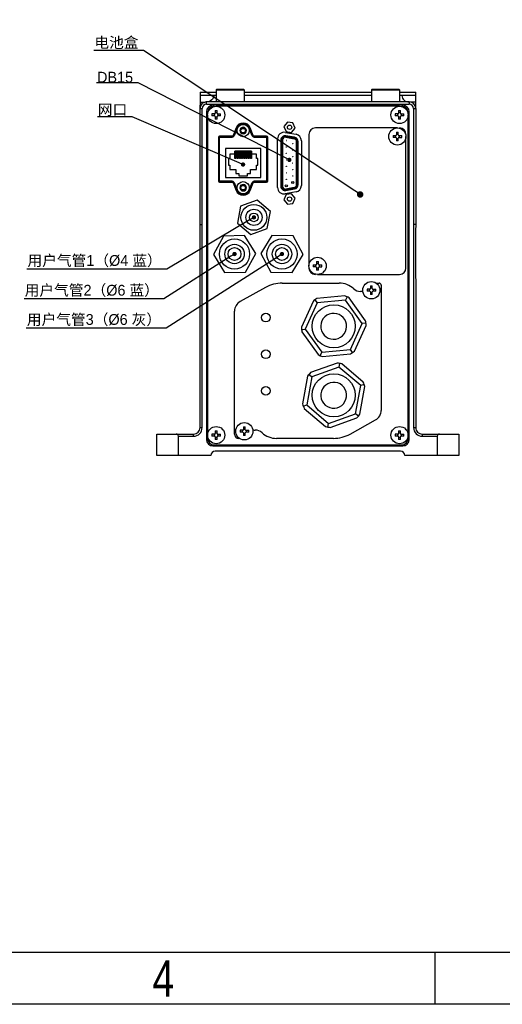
# Model space of a CAD drawing. Header units: millimetres. Extents: x 4086 to 8318, y 123 to 1549.
# Tile 20 of 56: x 7118 to 7341, y 123 to 580. Entities that reach past the tile are written whole.
import ezdxf
from ezdxf import colors
from ezdxf.entities.mleader import LeaderData, LeaderLine
from ezdxf.enums import TextEntityAlignment as Align
from ezdxf.math import Vec2, Vec3

# ---------------------------------------------------------------- set-up
doc = ezdxf.new("R2010")
doc.units = ezdxf.units.MM
doc.styles.get("Standard").update_dxf_attribs({"font": 'SourceHanSansCN-Normal.ttf'})
doc.dimstyles.get("Standard").update_dxf_attribs({"dimscale": 6, "dimtxt": 5, "dimasz": 3, "dimexe": 0.18, "dimexo": 0.0625, "dimgap": 0.8, "dimtad": 1, "dimtoh": 1, "dimdec": 1, "dimlfac": 2, "dimzin": 0, "dimdsep": 46, "dimtxsty": 'Standard', "dimcen": 0.09, "dimclrd": 256, "dimclre": 256, "dimclrt": 256, "dimadec": 0, "dimazin": 2, "dimtfac": 1, "dimtdec": 1, "dimtofl": 0, "dimtmove": 0, "dimatfit": 3, "dimfxl": 1, "dimtolj": 1, "dimtzin": 0, "dimarcsym": 0})

# ---------------------------------------------------------------- blocks, each defined once
blk = doc.blocks.new('3')
at = {"color": 2}
blk.add_line((7310.12, 123.22), (7310.12, 147.22), dxfattribs=at)
for points in [[(6302.12, 123.22), (6302.12, 1548.82), (8318.12, 1548.82), (8318.12, 123.22)], [(6422.12, 147.22), (6422.12, 1524.82), (8294.12, 1524.82), (8294.12, 147.22)]]:
    blk.add_lwpolyline(points, close=True, dxfattribs=at)
at = {"color": 2, "width": 0.8}
blk.add_text('4', height=16.8, dxfattribs=at).set_placement((7184.12, 135.22), align=Align.MIDDLE_CENTER)
for tag, height, p in [('整机外形图', 19.2, (7909.61, 256.24)), ('当前页', 12, (8078.12, 207.22)), ('总页数', 12, (8222.12, 207.22))]:
    blk.add_attdef(tag, text='', height=height, dxfattribs=at).set_placement(p, align=Align.MIDDLE)
at = {"color": 7, "width": 0.8}
for tag, height, p in [('编号', 19.2, (8153.31, 252.27)), ('比例', 12, (7958.12, 171.22))]:
    blk.add_attdef(tag, text='', height=height, dxfattribs=at).set_placement(p, align=Align.MIDDLE)
blk = doc.blocks.new('_Dot')
at = {"color": 0, "linetype": 'ByBlock', "lineweight": -2}
blk.add_line((-0.5, 0), (-1, 0), dxfattribs=at)
at = {"color": 0, "linetype": 'ByBlock', "const_width": 0.5}
blk.add_lwpolyline([(-0.25, 0, 1), (0.25, 0, 1)], format="xyb", close=True, dxfattribs=at)
blk = doc.blocks.new('*D746')
at = {"lineweight": -2}
for p, q in [((6905.43, 414.12), (6905.43, 376.61)), ((6937.43, 414.12), (6937.43, 376.61)), ((6911.43, 377.69), (6931.43, 377.69)), ((6937.43, 377.69), (7019.28, 377.69))]:
    blk.add_line(p, q, dxfattribs=at)
for points in [[(6911.43, 378.69), (6911.43, 376.69), (6905.43, 377.69)], [(6931.43, 376.69), (6931.43, 378.69), (6937.43, 377.69)]]:
    blk.add_solid(points)
at = {"layer": 'Defpoints', "color": 0}
for p in [(6905.43, 414.5), (6937.43, 414.5), (6937.43, 377.69)]:
    blk.add_point(p, dxfattribs=at)
at = {"insert": (6992.06, 387.85), "char_height": 30, "attachment_point": 5}
blk.add_mtext('\\A1;\\A1;{\\H0.2x;%%C16\\H2.8x;{\\H0.25x;\\S-0.01^ -0.03;}\\H0.357143x;轴径}', dxfattribs=at)

msp = doc.modelspace()

# ---------------------------------------------------------------- linework, layer by layer
at = {"color": 7, "linetype": 'Continuous'}
for p, q in [((7201.1836, 546.1668), (7208.6211, 546.1668)), ((7208.6211, 544.6668), (7201.1836, 544.6668)), ((7201.1837, 546.1668), (7201.1837, 544.6668)), ((7208.6211, 547.3668), (7208.9211, 547.6668)), ((7208.6211, 547.3668), (7221.6211, 547.3668)), ((7208.6211, 547.3668), (7208.6211, 541.6668)), ((7208.9211, 547.6668), (7221.3211, 547.6668)), ((7221.6211, 547.3668), (7221.3211, 547.6668)), ((7221.6211, 547.3668), (7221.6211, 541.6668)), ((7221.6211, 546.1668), (7280.6211, 546.1668)), ((7280.6211, 544.6668), (7221.6211, 544.6668)), ((7280.6211, 547.3668), (7280.9211, 547.6668)), ((7280.6211, 547.3668), (7293.6211, 547.3668)), ((7280.6211, 547.3668), (7280.6211, 541.6668)), ((7280.9211, 547.6668), (7293.3211, 547.6668)), ((7293.6211, 547.3668), (7293.3211, 547.6668)), ((7293.6211, 547.3668), (7293.6211, 541.6668)), ((7293.6211, 546.1668), (7301.1191, 546.1668)), ((7301.1211, 544.6668), (7293.6211, 544.6668)), ((7301.1215, 541.7346), (7301.1211, 546.1668)), ((7201.1005, 539.28), (7201.0978, 538.6669)), ((7201.1193, 541.458), (7201.1005, 539.28)), ((7201.1214, 542.1668), (7201.1193, 541.4581)), ((7201.1212, 542.1668), (7201.1683, 542.1668)), ((7201.1434, 539.1934), (7201.1374, 539.1411)), ((7201.1498, 539.2461), (7201.1434, 539.1934)), ((7201.154, 539.2797), (7201.1528, 539.2701)), ((7201.1571, 539.3048), (7201.1566, 539.3002)), ((7298.1216, 541.6668), (7204.1206, 541.6668)), ((7204.1211, 540.6668), (7204.1211, 541.6668)), ((7204.1211, 540.6668), (7298.1211, 540.6668)), ((7295.1211, 540.1668), (7207.1211, 540.1668)), ((7293.6211, 539.6668), (7208.6211, 539.6668)), ((7298.1211, 541.6668), (7298.1211, 540.6668)), ((7301.0852, 539.3035), (7301.0847, 539.3078)), ((7301.144, 538.8852), (7301.1215, 541.7346)), ((7301.1444, 538.6669), (7301.144, 538.8852)), ((7201.1211, 538.6668), (7202.122, 538.6668)), ((7201.1211, 484.9071), (7201.1211, 538.6668)), ((7202.1216, 484.9152), (7202.122, 538.6714)), ((7204.1211, 537.1668), (7204.1211, 385.1668)), ((7204.6211, 535.6668), (7204.6211, 385.6668)), ((7207.8811, 536.1068), (7206.6136, 536.1068)), ((7207.8811, 535.2268), (7206.6136, 535.2268)), ((7207.6739, 536.1068), (7207.6739, 535.2268)), ((7208.1811, 537.6743), (7208.1811, 536.4068)), ((7209.0611, 536.6139), (7208.1811, 536.6139)), ((7208.1811, 534.9268), (7208.1811, 533.6593)), ((7208.1811, 534.7196), (7209.0611, 534.7196)), ((7209.0611, 536.4068), (7209.0611, 537.6743)), ((7209.0611, 533.6593), (7209.0611, 534.9268)), ((7209.3611, 536.1068), (7210.6286, 536.1068)), ((7210.6286, 535.2268), (7209.3611, 535.2268)), ((7209.5682, 535.2268), (7209.5682, 536.1068)), ((7292.8811, 536.1068), (7291.6136, 536.1068)), ((7292.8811, 535.2268), (7291.6136, 535.2268)), ((7292.6739, 536.1068), (7292.6739, 535.2268)), ((7293.1811, 537.6743), (7293.1811, 536.4068)), ((7294.0611, 536.6139), (7293.1811, 536.6139)), ((7293.1811, 534.9268), (7293.1811, 533.6593)), ((7293.1811, 534.7196), (7294.0611, 534.7196)), ((7294.0611, 536.4068), (7294.0611, 537.6743)), ((7294.0611, 533.6593), (7294.0611, 534.9268)), ((7294.3611, 536.1068), (7295.6286, 536.1068)), ((7295.6286, 535.2268), (7294.3611, 535.2268)), ((7294.5682, 535.2268), (7294.5682, 536.1068)), ((7297.6211, 385.6668), (7297.6211, 535.6668)), ((7298.1211, 385.1668), (7298.1211, 537.1668)), ((7300.1202, 538.6714), (7300.1206, 484.9152)), ((7300.1202, 538.6668), (7301.1211, 538.6668)), ((7301.1211, 538.6668), (7301.1211, 484.9076)), ((7217.8694, 529.7116), (7216.444, 526.1318)), ((7217.8694, 529.7116), (7218.3339, 529.5266)), ((7223.9083, 529.5266), (7224.3728, 529.7116)), ((7225.7982, 526.1318), (7224.3728, 529.7116)), ((7241.659, 532.3823), (7240.0482, 530.3414)), ((7240.0482, 530.3414), (7241.0103, 527.9259)), ((7244.2319, 532.0077), (7241.659, 532.3823)), ((7245.194, 529.5922), (7244.2319, 532.0077)), ((7209.7211, 525.3168), (7215.9795, 525.3168)), ((7209.7211, 525.3168), (7209.7211, 505.0168)), ((7215.9795, 525.8168), (7210.2211, 525.8168)), ((7210.2211, 504.5168), (7210.2211, 525.8168)), ((7215.9795, 525.8168), (7215.9795, 525.3168)), ((7216.9085, 525.9469), (7216.444, 526.1318)), ((7218.3339, 529.5266), (7216.9085, 525.9469)), ((7219.9664, 528.4168), (7220.5437, 529.4168)), ((7220.5437, 527.4168), (7219.9664, 528.4168)), ((7220.5437, 529.4168), (7221.6984, 529.4168)), ((7221.6984, 527.4168), (7220.5437, 527.4168)), ((7221.6984, 529.4168), (7222.2758, 528.4168)), ((7222.2758, 528.4168), (7221.6984, 527.4168)), ((7225.3337, 525.9469), (7223.9083, 529.5266)), ((7225.7982, 526.1318), (7225.3337, 525.9469)), ((7232.0211, 525.8168), (7226.2627, 525.8168)), ((7226.2627, 525.3168), (7226.2627, 525.8168)), ((7226.2627, 525.3168), (7232.5211, 525.3168)), ((7232.0211, 525.8168), (7232.0211, 504.5168)), ((7232.5211, 505.0168), (7232.5211, 525.3168)), ((7240.642, 527.5658), (7245.642, 526.6841)), ((7240.8452, 525.3169), (7244.8452, 524.6169)), ((7240.8797, 525.5139), (7240.9659, 526.0065)), ((7244.8797, 524.8139), (7240.8797, 525.5139)), ((7244.9659, 525.3065), (7240.9659, 526.0065)), ((7241.0103, 527.9259), (7243.5831, 527.5513)), ((7243.5831, 527.5513), (7245.194, 529.5922)), ((7244.9659, 525.3065), (7244.8797, 524.8139)), ((7251.6211, 526.6668), (7251.6211, 465.6668)), ((7292.6211, 529.6668), (7254.6211, 529.6668)), ((7290.6136, 526.1068), (7291.8811, 526.1068)), ((7291.8811, 525.2268), (7290.6136, 525.2268)), ((7291.6739, 526.1068), (7291.6739, 525.2268)), ((7292.1811, 527.6743), (7292.1811, 526.4068)), ((7293.0611, 526.6139), (7292.1811, 526.6139)), ((7293.0611, 526.4068), (7293.0611, 527.6743)), ((7293.3611, 526.1068), (7294.6286, 526.1068)), ((7293.3611, 525.2268), (7294.6286, 525.2268)), ((7293.5682, 525.2268), (7293.5682, 526.1068)), ((7296.6211, 464.6668), (7296.6211, 525.6668)), ((7237.1211, 502.0222), (7237.1211, 524.6113)), ((7238.6211, 524.0364), (7239.1211, 524.0364)), ((7238.6211, 524.0364), (7238.6211, 502.5972)), ((7239.1211, 502.5972), (7239.1211, 524.0364)), ((7239.3211, 524.0364), (7239.3211, 502.5972)), ((7245.9211, 503.2972), (7245.9211, 523.3364)), ((7246.1211, 523.3364), (7246.6211, 523.3364)), ((7246.1211, 523.3364), (7246.1211, 503.2972)), ((7246.6211, 503.2972), (7246.6211, 523.3364)), ((7248.1211, 523.7297), (7248.1211, 502.904)), ((7292.1811, 524.9268), (7292.1811, 523.6593)), ((7292.1811, 524.7196), (7293.0611, 524.7196)), ((7293.0611, 523.6593), (7293.0611, 524.9268)), ((7229.3211, 520.1168), (7212.9211, 520.1168)), ((7212.9211, 520.1168), (7212.9211, 506.7168)), ((7217.2211, 517.4168), (7214.9211, 517.4168)), ((7214.9211, 517.4168), (7214.9211, 515.5168)), ((7225.0211, 518.8168), (7217.2211, 518.8168)), ((7217.2211, 518.8168), (7217.2211, 517.4168)), ((7217.3211, 515.4987), (7217.3211, 518.8168)), ((7217.7811, 518.0168), (7217.3211, 518.0168)), ((7217.7811, 518.8168), (7217.7811, 515.4987)), ((7218.3411, 515.4987), (7218.3411, 518.8168)), ((7218.8011, 518.0168), (7218.3411, 518.0168)), ((7218.8011, 518.8168), (7218.8011, 515.4987)), ((7219.3611, 515.4987), (7219.3611, 518.8168)), ((7219.8211, 518.3353), (7219.3611, 518.3353)), ((7219.3611, 517.8822), (7219.8211, 517.8822)), ((7219.8211, 518.8168), (7219.8211, 515.4987)), ((7220.3811, 515.4987), (7220.3811, 518.8168)), ((7220.8411, 518.3353), (7220.3811, 518.3353)), ((7220.3811, 517.8822), (7220.8411, 517.8822)), ((7220.8411, 518.8168), (7220.8411, 515.4987)), ((7221.4011, 515.4987), (7221.4011, 518.8168)), ((7221.8611, 518.3353), (7221.4011, 518.3353)), ((7221.4011, 517.8822), (7221.8611, 517.8822)), ((7221.8611, 518.8168), (7221.8611, 515.4987)), ((7222.4211, 515.4987), (7222.4211, 518.8168)), ((7222.8811, 518.3353), (7222.4211, 518.3353)), ((7222.4211, 517.8822), (7222.8811, 517.8822)), ((7222.8811, 518.8168), (7222.8811, 515.4987)), ((7223.4411, 515.4987), (7223.4411, 518.8168)), ((7223.9011, 518.3353), (7223.4411, 518.3353)), ((7223.4411, 517.8822), (7223.9011, 517.8822)), ((7223.9011, 518.8168), (7223.9011, 515.4987)), ((7224.4611, 515.4987), (7224.4611, 518.8168)), ((7224.9211, 518.3353), (7224.4611, 518.3353)), ((7224.4611, 517.8822), (7224.9211, 517.8822)), ((7224.9211, 518.8168), (7224.9211, 515.4987)), ((7225.0211, 517.4168), (7225.0211, 518.8168)), ((7227.3211, 517.4168), (7225.0211, 517.4168)), ((7227.3211, 515.5168), (7227.3211, 517.4168)), ((7229.3211, 506.7168), (7229.3211, 520.1168)), ((7214.9211, 515.5168), (7214.3211, 515.5168)), ((7214.3211, 515.5168), (7214.3211, 512.4168)), ((7214.3211, 512.4168), (7214.9211, 512.4168)), ((7214.9211, 512.4168), (7214.9211, 510.3168)), ((7217.7811, 515.4987), (7217.3211, 515.4987)), ((7218.8011, 515.4987), (7218.3411, 515.4987)), ((7219.8211, 515.4987), (7219.3611, 515.4987)), ((7220.8411, 515.4987), (7220.3811, 515.4987)), ((7221.8611, 515.4987), (7221.4011, 515.4987)), ((7222.8811, 515.4987), (7222.4211, 515.4987)), ((7223.9011, 515.4987), (7223.4411, 515.4987)), ((7224.9211, 515.4987), (7224.4611, 515.4987)), ((7227.9211, 515.5168), (7227.3211, 515.5168)), ((7227.3211, 512.4168), (7227.9211, 512.4168)), ((7227.3211, 510.3168), (7227.3211, 512.4168)), ((7227.9211, 512.4168), (7227.9211, 515.5168)), ((7214.9211, 510.3168), (7217.6711, 510.3168)), ((7217.6711, 510.3168), (7217.6711, 508.5168)), ((7217.6711, 508.5168), (7219.1211, 508.5168)), ((7219.1211, 508.5168), (7219.1211, 507.4168)), ((7219.1211, 507.4168), (7223.1211, 507.4168)), ((7223.1211, 508.5168), (7224.5711, 508.5168)), ((7223.1211, 507.4168), (7223.1211, 508.5168)), ((7224.5711, 510.3168), (7227.3211, 510.3168)), ((7224.5711, 508.5168), (7224.5711, 510.3168)), ((7215.9795, 505.0168), (7209.7211, 505.0168)), ((7210.2211, 504.5168), (7215.9795, 504.5168)), ((7212.9211, 506.7168), (7229.3211, 506.7168)), ((7215.9795, 505.0168), (7215.9795, 504.5168)), ((7216.444, 504.2018), (7216.9085, 504.3867)), ((7216.444, 504.2018), (7217.8694, 500.622)), ((7216.9085, 504.3867), (7218.3339, 500.807)), ((7219.9664, 501.9168), (7220.5437, 502.9168)), ((7220.5437, 502.9168), (7221.6984, 502.9168)), ((7221.6984, 502.9168), (7222.2758, 501.9168)), ((7223.9083, 500.807), (7225.3337, 504.3867)), ((7224.3728, 500.622), (7225.7982, 504.2018)), ((7225.3337, 504.3867), (7225.7982, 504.2018)), ((7232.5211, 505.0168), (7226.2627, 505.0168)), ((7226.2627, 504.5168), (7226.2627, 505.0168)), ((7226.2627, 504.5168), (7232.0211, 504.5168)), ((7239.1211, 502.5972), (7238.6211, 502.5972)), ((7246.6211, 503.2972), (7246.1211, 503.2972)), ((7218.3339, 500.807), (7217.8694, 500.622)), ((7220.5437, 500.9168), (7219.9664, 501.9168)), ((7221.6984, 500.9168), (7220.5437, 500.9168)), ((7222.2758, 501.9168), (7221.6984, 500.9168)), ((7224.3728, 500.622), (7223.9083, 500.807)), ((7241.0103, 498.7077), (7240.0482, 496.2922)), ((7245.6421, 499.9496), (7240.6421, 499.0678)), ((7244.8452, 502.0166), (7240.8452, 501.3166)), ((7240.8797, 501.1196), (7244.8797, 501.8196)), ((7240.9659, 500.6271), (7240.8797, 501.1196)), ((7240.9659, 500.6271), (7244.9659, 501.3271)), ((7243.5831, 499.0823), (7241.0103, 498.7077)), ((7245.194, 497.0414), (7243.5831, 499.0823)), ((7244.8797, 501.8196), (7244.9659, 501.3271)), ((7219.9515, 493.3888), (7218.5139, 485.4347)), ((7227.5586, 496.1208), (7219.9515, 493.3888)), ((7233.7283, 490.8989), (7227.5586, 496.1208)), ((7240.0482, 496.2922), (7241.659, 494.2513)), ((7241.659, 494.2513), (7244.2319, 494.6259)), ((7244.2319, 494.6259), (7245.194, 497.0414)), ((7232.2907, 482.9448), (7233.7283, 490.8989)), ((7218.5139, 485.4347), (7224.6836, 480.2127)), ((7211.9656, 479.5187), (7207.3104, 470.8779)), ((7221.7763, 479.8075), (7211.9656, 479.5187)), ((7226.9318, 471.4557), (7221.7763, 479.8075)), ((7224.6836, 480.2127), (7232.2907, 482.9448)), ((7234.4362, 479.7915), (7229.3095, 471.4219)), ((7244.2479, 479.5363), (7234.4362, 479.7915)), ((7248.9327, 470.9116), (7244.2479, 479.5363)), ((7207.3104, 470.8779), (7212.4659, 462.526)), ((7222.2766, 462.8149), (7226.9318, 471.4557)), ((7229.3095, 471.4219), (7233.9943, 462.7972)), ((7243.8059, 462.5421), (7248.9327, 470.9116)), ((7253.6136, 466.1068), (7254.8811, 466.1068)), ((7254.6739, 466.1068), (7254.6739, 465.2268)), ((7255.1811, 467.6743), (7255.1811, 466.4068)), ((7256.0611, 466.6139), (7255.1811, 466.6139)), ((7256.0611, 466.4068), (7256.0611, 467.6743)), ((7256.3611, 466.1068), (7257.6286, 466.1068)), ((7256.5682, 465.2268), (7256.5682, 466.1068)), ((7212.4659, 462.526), (7222.2766, 462.8149)), ((7233.9943, 462.7972), (7243.8059, 462.5421)), ((7254.8811, 465.2268), (7253.6136, 465.2268)), ((7255.1811, 464.9268), (7255.1811, 463.6593)), ((7255.1811, 464.7196), (7256.0611, 464.7196)), ((7255.6211, 461.6668), (7293.6211, 461.6668)), ((7256.0611, 463.6593), (7256.0611, 464.9268)), ((7256.3611, 465.2268), (7257.6286, 465.2268)), ((7239.2671, 457.6668), (7265.6108, 457.6668)), ((7282.786, 457.6668), (7284.1211, 457.6668)), ((7285.1211, 456.6668), (7285.1211, 398.6088)), ((7231.4968, 455.6533), (7219.6929, 449.0956)), ((7279.8228, 454.8052), (7278.5554, 454.8052)), ((7279.8228, 453.9252), (7278.5554, 453.9252)), ((7279.6157, 454.8052), (7279.6157, 453.9252)), ((7280.1228, 456.3727), (7280.1228, 455.1052)), ((7281.0028, 455.3123), (7280.1228, 455.3123)), ((7280.1228, 453.6252), (7280.1228, 452.3577)), ((7280.1228, 453.418), (7281.0028, 453.418)), ((7281.0028, 455.1052), (7281.0028, 456.3727)), ((7281.0028, 452.3577), (7281.0028, 453.6252)), ((7281.3028, 454.8052), (7282.5703, 454.8052)), ((7282.5703, 453.9252), (7281.3028, 453.9252)), ((7281.51, 453.9252), (7281.51, 454.8052)), ((7253.5438, 449.2113), (7248.1253, 437.3101)), ((7255.406, 448.4747), (7249.9036, 436.3893)), ((7254.4061, 449.8754), (7255.406, 448.4747)), ((7268.3303, 451.7332), (7255.3143, 450.4751)), ((7268.6234, 449.7522), (7255.406, 448.4747)), ((7269.3365, 451.3185), (7268.6234, 449.7522)), ((7276.3386, 438.9443), (7268.6234, 449.7522)), ((7277.9076, 440.1887), (7270.31, 450.8319)), ((7217.1211, 387.6668), (7217.1211, 444.7248)), ((7270.8362, 426.8589), (7276.3386, 438.9443)), ((7278.0515, 439.1099), (7276.3386, 438.9443)), ((7248.1907, 436.2237), (7249.9036, 436.3893)), ((7248.3346, 435.1449), (7255.9322, 424.5017)), ((7249.9036, 436.3893), (7257.6187, 425.5814)), ((7272.6984, 426.1223), (7278.1169, 438.0235)), ((7256.9057, 424.0151), (7257.6187, 425.5814)), ((7257.6187, 425.5814), (7270.8362, 426.8589)), ((7257.9119, 423.6004), (7270.9279, 424.8585)), ((7271.8361, 425.4582), (7270.8362, 426.8589)), ((7264.7239, 420.5809), (7252.4132, 416.1711)), ((7265.801, 420.4254), (7265.4936, 418.7322)), ((7276.8385, 411.7358), (7266.8641, 420.1923)), ((7265.4936, 418.7322), (7252.9924, 414.2541)), ((7275.6223, 410.1449), (7265.4936, 418.7322)), ((7251.0065, 414.5119), (7248.6701, 401.6456)), ((7252.9924, 414.2541), (7250.6199, 401.1887)), ((7251.6797, 415.367), (7252.9924, 414.2541)), ((7273.2498, 397.0795), (7275.6223, 410.1449)), ((7275.2357, 396.8217), (7277.572, 409.688)), ((7277.2424, 410.7252), (7275.6223, 410.1449)), ((7248.9998, 400.6084), (7250.6199, 401.1887)), ((7249.4037, 399.5978), (7259.3781, 391.1413)), ((7250.6199, 401.1887), (7260.7486, 392.6014)), ((7260.7486, 392.6014), (7273.2498, 397.0795)), ((7261.5183, 390.7527), (7273.829, 395.1625)), ((7270.7454, 387.6803), (7282.5493, 394.238)), ((7274.5625, 395.9666), (7273.2498, 397.0795)), ((7201.1212, 390.6666), (7202.1212, 390.6665)), ((7208.1811, 389.1743), (7208.1811, 387.9068)), ((7209.0611, 387.9068), (7209.0611, 389.1743)), ((7220.9393, 389.4084), (7219.6719, 389.4084)), ((7220.9393, 388.5284), (7219.6719, 388.5284)), ((7220.7322, 389.4084), (7220.7322, 388.5284)), ((7221.2393, 390.9759), (7221.2393, 389.7084)), ((7222.1193, 389.9156), (7221.2393, 389.9156)), ((7221.2393, 388.2284), (7221.2393, 386.9609)), ((7222.1193, 389.7084), (7222.1193, 390.9759)), ((7222.1193, 386.9609), (7222.1193, 388.2284)), ((7222.4193, 389.4084), (7223.6868, 389.4084)), ((7223.6868, 388.5284), (7222.4193, 388.5284)), ((7222.6265, 388.5284), (7222.6265, 389.4084)), ((7260.4411, 390.9081), (7260.7486, 392.6014)), ((7293.1811, 389.1743), (7293.1811, 387.9068)), ((7294.0611, 387.9068), (7294.0611, 389.1743)), ((7300.121, 390.6665), (7301.121, 390.6666)), ((7181.1211, 387.6668), (7198.1218, 387.6668)), ((7181.1211, 377.6668), (7181.1211, 387.6668)), ((7191.1211, 386.6668), (7198.1218, 386.6668)), ((7191.1211, 377.6668), (7191.1211, 386.6668)), ((7198.1212, 386.6668), (7198.1213, 387.6668)), ((7207.8811, 387.6068), (7206.6136, 387.6068)), ((7207.8811, 386.7268), (7206.6136, 386.7268)), ((7207.6739, 387.6068), (7207.6739, 386.7268)), ((7209.0611, 388.1139), (7208.1811, 388.1139)), ((7208.1811, 386.4268), (7208.1811, 385.1593)), ((7208.1811, 386.2196), (7209.0611, 386.2196)), ((7209.0611, 385.1593), (7209.0611, 386.4268)), ((7209.3611, 387.6068), (7210.6286, 387.6068)), ((7210.6286, 386.7268), (7209.3611, 386.7268)), ((7209.5682, 386.7268), (7209.5682, 387.6068)), ((7219.4562, 385.6668), (7219.1211, 385.6668)), ((7221.2393, 388.0213), (7222.1193, 388.0213)), ((7262.9751, 385.6668), (7236.6314, 385.6668)), ((7292.8811, 387.6068), (7291.6136, 387.6068)), ((7292.8811, 386.7268), (7291.6136, 386.7268)), ((7292.6739, 387.6068), (7292.6739, 386.7268)), ((7294.0611, 388.1139), (7293.1811, 388.1139)), ((7293.1811, 386.4268), (7293.1811, 385.1593)), ((7293.1811, 386.2196), (7294.0611, 386.2196)), ((7294.0611, 385.1593), (7294.0611, 386.4268)), ((7294.3611, 387.6068), (7295.6286, 387.6068)), ((7295.6286, 386.7268), (7294.3611, 386.7268)), ((7294.5682, 386.7268), (7294.5682, 387.6068)), ((7304.1201, 387.6668), (7321.1211, 387.6668)), ((7304.1204, 386.6668), (7311.1211, 386.6668)), ((7304.1209, 387.6668), (7304.121, 386.6668)), ((7311.1211, 386.6668), (7311.1211, 377.6668)), ((7321.1211, 387.6668), (7321.1211, 377.6668)), ((7207.1211, 382.1668), (7295.1211, 382.1668)), ((7207.6211, 382.6668), (7294.6211, 382.6668)), ((7294.1211, 379.6668), (7208.1211, 379.6668)), ((7206.1211, 377.6668), (7181.121, 377.6668)), ((7321.1212, 377.6668), (7296.1211, 377.6668))]:
    msp.add_line(p, q, dxfattribs=at)
for points in [[(7201.1374, 539.1411), (7201.1339, 539.1086), (7201.1303, 539.0729), (7201.1266, 539.033), (7201.1227, 538.9872), (7201.1188, 538.9321), (7201.1147, 538.8608), (7201.1106, 538.7387), (7201.1099, 538.6674)], [(7201.158, 539.3122), (7201.1581, 539.3129), (7201.1578, 539.3109)], [(7301.1323, 538.6674), (7301.1304, 538.7887), (7301.125, 538.9065), (7301.1199, 538.9811), (7301.1151, 539.039), (7301.1105, 539.0875), (7301.1061, 539.1298), (7301.102, 539.1665), (7301.0985, 539.1962), (7301.0859, 539.2978)]]:
    msp.add_lwpolyline(points, dxfattribs=at)
for centre, radius in [((7208.6211, 535.6668), 4), ((7293.6211, 535.6668), 4), ((7221.1211, 528.4168), 2.85), ((7242.6211, 529.9668), 1), ((7221.1211, 528.4168), 1.1547), ((7292.6211, 525.6668), 4), ((7241.1211, 523.8168), 0.05), ((7241.1211, 520.8168), 0.05), ((7244.1211, 522.3168), 0.05), ((7241.1211, 517.8168), 0.05), ((7244.1211, 519.3168), 0.05), ((7244.1211, 516.3168), 0.05), ((7241.1211, 514.8168), 0.05), ((7241.1211, 511.8168), 0.05), ((7244.1211, 513.3168), 0.05), ((7241.1211, 508.8168), 0.05), ((7244.1211, 510.3168), 0.05), ((7244.1211, 507.3168), 0.05), ((7221.1211, 501.9168), 2.85), ((7221.1211, 501.9168), 1.1547), ((7241.1211, 502.8168), 0.5), ((7241.1211, 505.8168), 0.05), ((7244.1211, 504.3168), 0.5), ((7226.1211, 488.1668), 6), ((7242.6211, 496.6668), 1), ((7226.1211, 488.1668), 3.75), ((7226.1211, 488.1668), 2), ((7217.1211, 471.1668), 7), ((7217.1211, 471.1668), 4.5), ((7239.1211, 471.1668), 7), ((7239.1211, 471.1668), 4.5), ((7217.1211, 471.1668), 3), ((7239.1211, 471.1668), 3), ((7255.6211, 465.6668), 4), ((7280.5628, 454.3652), 4), ((7263.1211, 437.6668), 10), ((7231.6211, 441.6668), 2), ((7231.6211, 424.6668), 2), ((7263.1211, 405.6668), 10), ((7231.6211, 407.6668), 2), ((7221.6793, 388.9684), 4), ((7208.6211, 387.1668), 4), ((7293.6211, 387.1668), 4)]:
    msp.add_circle(centre, radius, dxfattribs=at)
for centre, radius, start, end in [((7204.1211, 538.6668), 3, 90.006702, 179.999037), ((7204.1211, 538.6668), 2, 89.999017, 179.866814), ((7204.1916, 494.3866), 47.2803, 90.088, 90.348602), ((7207.1211, 537.1668), 3, 90, 180), ((7207.6211, 536.6668), 3, 90, 180), ((7294.6211, 536.6668), 3, 0, 90), ((7295.1211, 537.1668), 3, 0, 90), ((7298.1211, 538.6668), 2, 0.131584, 90.000702), ((7298.1211, 538.6668), 3, 0.001081, 89.993473), ((7219.2964, 535.6672), 12.6904, 178.014771, 181.985122), ((7207.8811, 536.4068), 0.3, 270, 0), ((7207.8811, 534.9268), 0.3, 0, 90), ((7209.3611, 536.4068), 0.3, 180, 270), ((7209.3611, 534.9268), 0.3, 90, 180), ((7197.9458, 535.6672), 12.6904, 0.660949, 1.985229), ((7197.9458, 535.6664), 12.6904, 358.014769, 359.337058), ((7197.9226, 535.6668), 12.7136, 359.336472, 0.661536), ((7304.2964, 535.6672), 12.6904, 178.014771, 181.985122), ((7292.8811, 536.4068), 0.3, 270, 0), ((7292.8811, 534.9268), 0.3, 0, 90), ((7294.3611, 536.4068), 0.3, 180, 270), ((7294.3611, 534.9268), 0.3, 90, 180), ((7282.9458, 535.6672), 12.6904, 0.660949, 1.985229), ((7282.9458, 535.6664), 12.6904, 358.014769, 359.337058), ((7282.9226, 535.6668), 12.7136, 359.336472, 0.661536), ((7221.1211, 528.4168), 3.5, 21.711751, 158.288249), ((7221.1211, 528.4168), 3, 21.711751, 158.288249), ((7221.1211, 528.4168), 1.5, 180, 176.791621), ((7210.2211, 525.3168), 0.5, 90, 180), ((7215.9795, 526.3168), 0.5, 270, 338.288249), ((7215.9795, 526.3168), 1, 270, 338.288249), ((7226.2627, 526.3168), 1, 201.711751, 270), ((7226.2627, 526.3168), 0.5, 201.711751, 270), ((7232.0211, 525.3168), 0.5, 0, 90), ((7240.1211, 524.6113), 3, 80, 180), ((7240.6211, 524.0364), 2, 80.073754, 180), ((7240.6211, 524.0364), 1.5, 80.073754, 180), ((7240.6211, 524.0364), 1.3, 80.073759, 179.999996), ((7244.6211, 523.3364), 2, 0, 80.073754), ((7245.1211, 523.7297), 3, 0, 80), ((7254.6211, 526.6668), 3, 90, 180), ((7303.3196, 525.6668), 12.7136, 179.336472, 180.661536), ((7303.2963, 525.6672), 12.6904, 178.014769, 179.337058), ((7303.2964, 525.6664), 12.6904, 180.660949, 181.985229), ((7291.8811, 526.4068), 0.3, 270, 0), ((7291.8811, 524.9268), 0.3, 0, 90), ((7293.3611, 526.4068), 0.3, 180, 270), ((7293.3611, 524.9268), 0.3, 90, 180), ((7293.6211, 526.6668), 3, 0, 90), ((7281.9458, 525.6664), 12.6904, 358.014771, 1.985122), ((7244.6211, 523.3364), 1.3, 0, 80.073754), ((7244.6211, 523.3364), 1.5, 0, 80.073754), ((7210.2211, 505.0168), 0.5, 180, 270), ((7215.9795, 504.0168), 1, 21.711751, 90), ((7215.9795, 504.0168), 0.5, 21.711751, 90), ((7221.1211, 501.9168), 1.5, 180, 176.791621), ((7226.2627, 504.0168), 1, 90, 158.288249), ((7226.2627, 504.0168), 0.5, 90, 158.288249), ((7232.0211, 505.0168), 0.5, 270, 0), ((7240.6211, 502.5972), 2, 180, 279.926246), ((7240.6211, 502.5972), 1.5, 180, 279.926246), ((7240.6211, 502.5972), 1.3, 180, 279.926246), ((7244.6211, 503.2972), 1.3, 279.926246, 0), ((7244.6211, 503.2972), 1.5, 279.926246, 0), ((7244.6211, 503.2972), 2, 279.926246, 0), ((7245.1211, 502.904), 3, 280.002037, 0), ((7221.1211, 501.9168), 3.5, 201.711751, 338.288249), ((7221.1211, 501.9168), 3, 201.711751, 338.288249), ((7240.1211, 502.0222), 3, 180, 280.002037), ((7266.3196, 465.6668), 12.7136, 179.336472, 180.661536), ((7266.2963, 465.6672), 12.6904, 178.014769, 179.337058), ((7254.8811, 466.4068), 0.3, 270, 0), ((7256.3611, 466.4068), 0.3, 180, 270), ((7244.9458, 465.6664), 12.6904, 358.014771, 1.985122), ((7254.6211, 464.6668), 3, 180, 270), ((7266.2964, 465.6664), 12.6904, 180.660949, 181.985229), ((7254.8811, 464.9268), 0.3, 0, 90), ((7256.3611, 464.9268), 0.3, 90, 180), ((7293.6211, 464.6668), 3, 270, 0), ((7239.2671, 441.6668), 16, 90, 119.054604), ((7265.6108, 447.6668), 10, 47.50266, 90), ((7284.1211, 456.6668), 1, 0, 90), ((7275.4063, 458.3578), 4.5, 227.50266, 270.902862), ((7275.5718, 447.8591), 6, 80.059579, 90.902862), ((7291.2382, 454.3655), 12.6904, 178.014771, 181.985122), ((7279.8228, 455.1052), 0.3, 270, 0), ((7279.8228, 453.6252), 0.3, 0, 90), ((7281.3028, 455.1052), 0.3, 180, 270), ((7281.3028, 453.6252), 0.3, 90, 180), ((7269.8875, 454.3655), 12.6904, 0.660949, 1.985229), ((7269.8876, 454.3648), 12.6904, 358.014769, 359.337058), ((7269.8644, 454.3651), 12.7136, 359.336472, 0.661536), ((7222.1211, 444.7248), 5, 119.054604, 180), ((7263.1211, 437.6668), 15, 121.362737, 129.678872), ((7263.1211, 437.6668), 15, 61.362737, 69.678872), ((7263.1211, 437.6668), 15, 1.362737, 9.678872), ((7263.1211, 437.6668), 15, 181.362737, 189.678872), ((7263.1211, 437.6668), 15, 301.362737, 309.678872), ((7263.1211, 437.6668), 15, 241.362737, 249.678872), ((7263.1211, 405.6668), 15, 75.550021, 83.866155), ((7263.1211, 405.6668), 15, 135.550021, 143.866155), ((7263.1211, 405.6668), 15, 15.550021, 23.866155), ((7263.1211, 405.6668), 15, 195.550021, 203.866155), ((7280.1211, 398.6088), 5, 299.054604, 0), ((7263.1211, 405.6668), 15, 315.550021, 323.866155), ((7198.1211, 390.6667), 4.0001, 270.009573, 359.993636), ((7198.1238, 390.6671), 2.9992, 269.963075, 359.993427), ((7232.3547, 388.9688), 12.6904, 178.014771, 181.985122), ((7220.9393, 389.7084), 0.3, 270, 0), ((7220.9393, 388.2284), 0.3, 0, 90), ((7222.4193, 389.7084), 0.3, 180, 270), ((7222.4193, 388.2284), 0.3, 90, 180), ((7211.004, 388.9688), 12.6904, 0.660949, 1.985229), ((7211.0041, 388.968), 12.6904, 358.014769, 359.337058), ((7210.9809, 388.9684), 12.7136, 359.336472, 0.661536), ((7226.6704, 395.4745), 6, 260.059579, 270.902862), ((7226.8359, 384.9758), 4.5, 47.50266, 90.902862), ((7236.6314, 395.6668), 10, 227.50266, 270), ((7263.1211, 405.6668), 15, 255.550021, 263.866155), ((7304.1211, 390.6668), 4.0001, 180.006942, 269.991015), ((7304.1184, 390.6671), 2.9992, 180.017467, 270.032337), ((7207.1211, 385.1668), 3, 180, 270), ((7207.6211, 385.6668), 3, 180, 270), ((7219.2964, 387.1672), 12.6904, 178.014771, 181.985122), ((7207.8811, 387.9068), 0.3, 270, 0), ((7207.8811, 386.4268), 0.3, 0, 90), ((7209.3611, 387.9068), 0.3, 180, 270), ((7209.3611, 386.4268), 0.3, 90, 180), ((7197.9458, 387.1672), 12.6904, 0.660949, 1.985229), ((7197.9458, 387.1664), 12.6904, 358.014769, 359.337058), ((7197.9226, 387.1668), 12.7136, 359.336472, 0.661536), ((7219.1211, 387.6668), 2, 180, 270), ((7262.9751, 401.6668), 16, 270, 299.054604), ((7304.2964, 387.1672), 12.6904, 178.014771, 181.985122), ((7292.8811, 387.9068), 0.3, 270, 0), ((7292.8811, 386.4268), 0.3, 0, 90), ((7294.3611, 387.9068), 0.3, 180, 270), ((7294.3611, 386.4268), 0.3, 90, 180), ((7294.6211, 385.6668), 3, 270, 0), ((7295.1211, 385.1668), 3, 270, 0), ((7282.9458, 387.1672), 12.6904, 0.660949, 1.985229), ((7282.9458, 387.1664), 12.6904, 358.014769, 359.337058), ((7282.9226, 387.1668), 12.7136, 359.336472, 0.661536), ((7208.1211, 377.6668), 2, 90, 180), ((7294.1211, 377.6668), 2, 0, 90)]:
    msp.add_arc(centre, radius, start, end, dxfattribs=at)
for centre, start_param, end_param in [((7190.0956, 386.6668), 0, 1.57079633), ((7312.1465, 386.6668), 1.57079633, 3.14159265)]:
    msp.add_ellipse(centre, major_axis=(1.0255, 0), ratio=0.97517788, start_param=start_param, end_param=end_param, dxfattribs=at)
for points in [[(7201.1837, 544.6668), (7201.1837, 543.8334), (7201.1841, 543), (7201.1683, 542.1668)], [(7208.1811, 537.6743), (7208.4723, 537.6844), (7208.7656, 537.6941), (7209.055, 537.661)], [(7293.1811, 537.6743), (7293.4723, 537.6844), (7293.7656, 537.6941), (7294.055, 537.661)], [(7209.0611, 533.6593), (7208.7703, 533.6492), (7208.4771, 533.639), (7208.1883, 533.6741)], [(7294.0611, 533.6593), (7293.7703, 533.6492), (7293.4771, 533.639), (7293.1883, 533.6741)], [(7292.1811, 527.6743), (7292.4719, 527.6844), (7292.7651, 527.6946), (7293.0539, 527.6595)], [(7293.0611, 523.6593), (7292.7699, 523.6492), (7292.4766, 523.6395), (7292.1872, 523.6726)], [(7202.1213, 390.6663), (7202.1213, 422.0826), (7202.1368, 453.4989), (7202.1192, 484.9152)], [(7300.123, 484.9152), (7300.1054, 453.4989), (7300.1209, 422.0826), (7300.1209, 390.6663)], [(7255.1811, 467.6743), (7255.4719, 467.6844), (7255.7651, 467.6946), (7256.0539, 467.6595)], [(7256.0611, 463.6593), (7255.7699, 463.6492), (7255.4766, 463.6395), (7255.1872, 463.6726)], [(7280.1228, 456.3727), (7280.414, 456.3827), (7280.7073, 456.3925), (7280.9968, 456.3594)], [(7281.0028, 452.3577), (7280.712, 452.3476), (7280.4189, 452.3373), (7280.13, 452.3725)], [(7208.1811, 389.1743), (7208.4723, 389.1844), (7208.7656, 389.1941), (7209.055, 389.161)], [(7221.2393, 390.9759), (7221.5305, 390.986), (7221.8238, 390.9957), (7222.1133, 390.9627)], [(7293.1811, 389.1743), (7293.4723, 389.1844), (7293.7656, 389.1941), (7294.055, 389.161)], [(7209.0611, 385.1593), (7208.7703, 385.1492), (7208.4771, 385.139), (7208.1883, 385.1741)], [(7222.1193, 386.9609), (7221.8285, 386.9509), (7221.5354, 386.9406), (7221.2465, 386.9757)], [(7294.0611, 385.1593), (7293.7703, 385.1492), (7293.4771, 385.139), (7293.1883, 385.1741)]]:
    msp.add_open_spline(points, degree=3, dxfattribs=at)
for points, knots in [([(7207.5322, 544.6668), (7207.532, 543.9084), (7206.7226, 542.2409), (7204.9993, 541.6678), (7204.1212, 541.6668)], [0, 0, 0, 0, 0.46338745, 1, 1, 1, 1]), ([(7294.7098, 544.6668), (7294.7149, 543.8541), (7295.5905, 542.1884), (7297.2981, 541.6668), (7298.121, 541.6668)], [0, 0, 0, 0, 0.49686473, 1, 1, 1, 1]), ([(7201.1193, 541.4596), (7201.1198, 541.4888), (7201.2667, 541.4985), (7201.3381, 541.5246), (7201.4083, 541.5353)], [0, 0, 0, 0, 0.29129788, 1, 1, 1, 1]), ([(7201.4083, 541.5353), (7201.531, 541.554), (7202.3596, 541.6476), (7203.1948, 541.6617), (7203.9039, 541.666)], [0, 0, 0, 0, 0.14899631, 1, 1, 1, 1]), ([(7301.1229, 541.4596), (7301.1215, 541.5355), (7300.7189, 541.5021), (7300.2795, 541.635), (7299.2796, 541.6425), (7298.5597, 541.6664), (7298.1232, 541.6668)], [0, 0, 0, 0, 0.07548838, 0.25999244, 0.56560607, 1, 1, 1, 1]), ([(7201.1211, 484.9071), (7201.1132, 484.9309), (7201.2882, 484.8839), (7201.5166, 484.9512), (7201.8856, 484.914), (7202.122, 484.9152)], [0, 0, 0, 0, 0.07520544, 0.29148872, 1, 1, 1, 1]), ([(7201.1212, 390.6678), (7201.1222, 406.3496), (7201.1373, 429.8681), (7201.1108, 461.2821), (7201.1872, 477.0151), (7201.1211, 484.9106)], [0, 0, 0, 0, 0.49919094, 0.74865529, 1, 1, 1, 1]), ([(7301.1211, 484.9076), (7301.133, 484.9294), (7300.9489, 484.8862), (7300.7338, 484.9483), (7300.3568, 484.9139), (7300.1202, 484.9152)], [0, 0, 0, 0, 0.07459305, 0.2907163, 1, 1, 1, 1]), ([(7301.121, 484.9106), (7301.055, 477.015), (7301.1314, 461.2819), (7301.1049, 429.8674), (7301.12, 406.3486), (7301.121, 390.6667)], [0, 0, 0, 0, 0.25134445, 0.50080884, 1, 1, 1, 1]), ([(7265.6332, 443.1203), (7264.2396, 443.7548), (7260.8031, 443.9128), (7257.0897, 440.445), (7256.8676, 435.3691), (7259.2211, 432.86), (7260.609, 432.2133)], [0, 0, 0, 0, 0.25004045, 0.5, 0.74995955, 1, 1, 1, 1]), ([(7260.609, 432.2133), (7261.9969, 431.5665), (7265.4417, 431.4263), (7269.1518, 434.887), (7269.3748, 439.9649), (7267.0211, 442.4736), (7265.6332, 443.1203)], [0, 0, 0, 0, 0.25003509, 0.50000278, 0.74996096, 1, 1, 1, 1]), ([(7267.6837, 401.7637), (7268.674, 402.9317), (7269.7624, 406.1951), (7267.4377, 410.7129), (7262.6143, 412.3097), (7259.5589, 410.729), (7258.5584, 409.5698)], [0, 0, 0, 0, 0.25004045, 0.5, 0.74995955, 1, 1, 1, 1]), ([(7258.5584, 409.5698), (7257.558, 408.4107), (7256.4844, 405.1345), (7258.8032, 400.6218), (7263.6282, 399.0235), (7266.6833, 400.6046), (7267.6837, 401.7637)], [0, 0, 0, 0, 0.25003509, 0.50000278, 0.74996096, 1, 1, 1, 1])]:
    msp.add_open_spline(points, degree=3, knots=knots, dxfattribs=at)

# ---------------------------------------------------------------- block references
msp.add_blockref('3', (0, 0))

# ---------------------------------------------------------------- dimensions: what is measured, and where the dimension line sits
dim = msp.add_linear_dim(base=(6937.4333, 377.6875), p1=(6905.4333, 414.4981), p2=(6937.4333, 414.4981), text='\\A1;{\\H0.2x;%%C16\\H2.8x;{\\H0.25x;\\S-0.01^ -0.03;}\\H0.357143x;轴径}', dimstyle='Standard', override={"dimasz": 1, "dimtxsty": 'Standard'})
dim.commit()
dim.dimension.update_dxf_attribs({"geometry": '*D746', "text_midpoint": (6992.06, 377.6875), "dimtype": 160})

# ---------------------------------------------------------------- leaders
ml = msp.add_multileader_mtext('Standard')
ml.set_content('电池盒')
ml.set_leader_properties()
ml.set_arrow_properties(name='DOT')
ml.build(insert=Vec2(0, 0))
ml.multileader.update_dxf_attribs({"text_left_attachment_type": 6, "text_right_attachment_type": 6, "dogleg_length": 0.36, "arrow_head_size": 3})
ctx = ml.context
ctx.base_point, ctx.char_height, ctx.arrow_head_size, ctx.plane_origin = Vec3(7151.2147, 565.572), 5, 3, Vec3(7275.3555, 498.7907)
ctx.left_attachment, ctx.right_attachment, ctx.text_align_type = 6, 6, 2
notes = []
notes.append((ctx, [(0, (1, 1, 0), (7174.9543, 565.572), (-1, 0), 0.36, [(0, [(7275.3555, 498.7907)], 0, [])])]))
ctx.mtext.insert, ctx.mtext.alignment, ctx.mtext.flow_direction = Vec3(7172.5943, 571.7528), 3, 5
ml = msp.add_multileader_mtext('Standard')
ml.set_content('DB15')
ml.set_leader_properties()
ml.set_arrow_properties(name='DOT')
ml.build(insert=Vec2(0, 0))
ml.multileader.update_dxf_attribs({"text_left_attachment_type": 6, "text_right_attachment_type": 6, "dogleg_length": 0.36, "arrow_head_size": 2})
ctx = ml.context
ctx.base_point, ctx.char_height, ctx.arrow_head_size, ctx.plane_origin = Vec3(7152.5407, 550.5821), 5, 2, Vec3(7242.5348, 514.8168)
ctx.left_attachment, ctx.right_attachment, ctx.text_align_type = 6, 6, 2
notes.append((ctx, [(0, (1, 1, 0), (7172.4544, 550.5821), (-1, 0), 0.36, [(0, [(7242.5348, 514.8168)], 0, [])])]))
ctx.mtext.insert, ctx.mtext.alignment, ctx.mtext.flow_direction = Vec3(7170.0944, 555.6721), 3, 5
ml = msp.add_multileader_mtext('Standard')
ml.set_content('网口')
ml.set_leader_properties()
ml.set_arrow_properties(name='DOT')
ml.build(insert=Vec2(0, 0))
ml.multileader.update_dxf_attribs({"text_left_attachment_type": 6, "text_right_attachment_type": 6, "dogleg_length": 0.36, "arrow_head_size": 2})
ctx = ml.context
ctx.base_point, ctx.char_height, ctx.arrow_head_size, ctx.plane_origin = Vec3(7153.2218, 534.8463), 5, 2, Vec3(7221.0891, 512.6605)
ctx.left_attachment, ctx.right_attachment, ctx.text_align_type = 6, 6, 2
notes.append((ctx, [(0, (1, 1, 0), (7169.7299, 534.8463), (-1, 0), 0.36, [(0, [(7221.0891, 512.6605)], 0, [])])]))
ctx.mtext.insert, ctx.mtext.alignment, ctx.mtext.flow_direction = Vec3(7167.3699, 540.6401), 3, 5
ml = msp.add_multileader_mtext('Standard')
ml.set_content('用户气管1（%%C4 蓝）')
ml.set_leader_properties()
ml.set_arrow_properties(name='DOT')
ml.build(insert=Vec2(0, 0))
ml.multileader.update_dxf_attribs({"text_left_attachment_type": 6, "text_right_attachment_type": 6, "dogleg_length": 0.36, "arrow_head_size": 2})
ctx = ml.context
ctx.base_point, ctx.char_height, ctx.arrow_head_size, ctx.plane_origin = Vec3(7122.7383, 464.1719), 5, 2, Vec3(7226.1211, 488.1668)
ctx.left_attachment, ctx.right_attachment, ctx.text_align_type = 6, 6, 2
notes.append((ctx, [(0, (1, 1, 0), (7185.7274, 464.1719), (-1, 0), 0.36, [(0, [(7226.1211, 488.1668)], 0, [])])]))
ctx.mtext.insert, ctx.mtext.alignment, ctx.mtext.flow_direction = Vec3(7183.3674, 470.6629), 3, 5
ml = msp.add_multileader_mtext('Standard')
ml.set_content('用户气管2（%%C6 蓝）')
ml.set_leader_properties()
ml.set_arrow_properties(name='DOT')
ml.build(insert=Vec2(0, 0))
ml.multileader.update_dxf_attribs({"text_left_attachment_type": 6, "text_right_attachment_type": 6, "dogleg_length": 0.36, "arrow_head_size": 2})
ctx = ml.context
ctx.base_point, ctx.char_height, ctx.arrow_head_size, ctx.plane_origin = Vec3(7121.4309, 450.3784), 5, 2, Vec3(7217.1211, 471.1668)
ctx.left_attachment, ctx.right_attachment, ctx.text_align_type = 6, 6, 2
notes.append((ctx, [(0, (1, 1, 0), (7184.42, 450.3784), (-1, 0), 0.36, [(0, [(7217.1211, 471.1668)], 0, [])])]))
ctx.mtext.insert, ctx.mtext.alignment, ctx.mtext.flow_direction = Vec3(7182.06, 456.8694), 3, 5
ml = msp.add_multileader_mtext('Standard')
ml.set_content('用户气管3（%%C6 灰）')
ml.set_leader_properties()
ml.set_arrow_properties(name='DOT')
ml.build(insert=Vec2(0, 0))
ml.multileader.update_dxf_attribs({"text_left_attachment_type": 6, "text_right_attachment_type": 6, "dogleg_length": 0.36, "arrow_head_size": 2})
ctx = ml.context
ctx.base_point, ctx.char_height, ctx.arrow_head_size, ctx.plane_origin = Vec3(7122.4401, 436.8149), 5, 2, Vec3(7239.1211, 471.1668)
ctx.left_attachment, ctx.right_attachment, ctx.text_align_type = 6, 6, 2
notes.append((ctx, [(0, (1, 1, 0), (7185.4292, 436.8149), (-1, 0), 0.36, [(0, [(7239.1211, 471.1668)], 0, [])])]))
ctx.mtext.insert, ctx.mtext.alignment, ctx.mtext.flow_direction = Vec3(7183.0692, 443.3059), 3, 5
for ctx, leaders in notes:
    for number, flags, end, landing, length, lines in leaders:
        leader = LeaderData()
        leader.index, (leader.has_last_leader_line, leader.has_dogleg_vector, leader.attachment_direction) = number, flags
        leader.last_leader_point, leader.dogleg_vector, leader.dogleg_length = Vec3(end), Vec3(landing), length
        for number, points, colour, breaks in lines:
            line = LeaderLine()
            line.index, line.vertices, line.color, line.breaks = number, Vec3.list(points), colors.encode_raw_color(colour), breaks
            leader.lines.append(line)
        ctx.leaders.append(leader)

doc.saveas('drawing.dxf')
